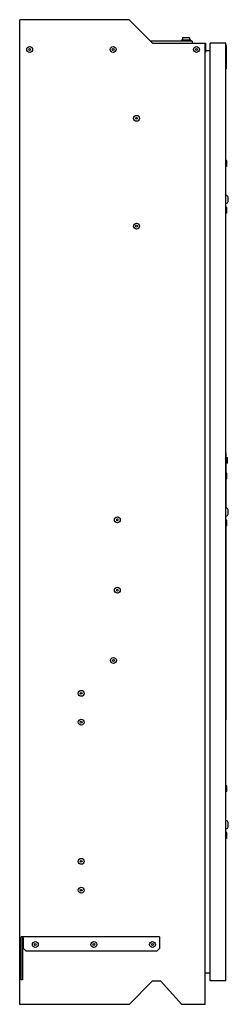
# Model space of a CAD drawing. Header units: millimetres. Extents: x 412 to 679, y 122 to 1382.
import ezdxf

# ---------------------------------------------------------------- set-up
doc = ezdxf.new("R2010")
doc.units = ezdxf.units.MM
doc.header["$LTSCALE"] = 97.817687
doc.layers.get('0').update_dxf_attribs({"linetype": 'CONTINUOUS'})

msp = doc.modelspace()

# ---------------------------------------------------------------- linework, layer by layer
at = {"color": 7, "linetype": 'Continuous'}
for p, q in [((411.7, 122.1), (411.7, 1382.1)), ((551.7, 1382.1), (411.7, 1382.1)), ((551.7, 1382.1), (581.7, 1352.1)), ((632.6, 1354.8), (579.1, 1354.8)), ((581.7, 1352.1), (649.2, 1352.1)), ((618.6, 1356.1), (618.6, 1354.8)), ((630.6, 1356.1), (618.6, 1356.1)), ((620.2, 1358.9), (620.2, 1356.1)), ((629.1, 1358.9), (620.2, 1358.9)), ((629.1, 1358.9), (629.1, 1356.1)), ((630.6, 1356.1), (630.6, 1354.8)), ((632.6, 1354.8), (632.6, 1352.1)), ((649.2, 122.1), (649.2, 1352.1)), ((649.2, 1352.1), (649.6, 1352.1)), ((649.6, 1352.1), (649.6, 1340.6)), ((655.4, 152.1), (655.4, 1352.1)), ((675.4, 1352.1), (655.4, 1352.1)), ((675.4, 152.1), (675.4, 1352.1)), ((676.4, 1349.1), (675.4, 1349.1)), ((676.4, 1319.1), (676.4, 1349.1)), ((649.6, 1340.6), (649.2, 1340.6)), ((655.4, 1342.1), (649.6, 1342.1)), ((676.4, 1319.1), (675.4, 1319.1)), ((676.9, 1201.9), (675.4, 1201.9)), ((676.9, 1194.4), (676.9, 1201.9)), ((676.9, 1194.4), (675.4, 1194.4)), ((675.6, 1152.1), (675.6, 1157.3)), ((675.6, 1146.9), (675.6, 1152.1)), ((678.7, 1149.7), (678.7, 1154.9)), ((678.7, 1149.3), (678.7, 1149.7)), ((676.9, 1141.9), (675.4, 1141.9)), ((676.9, 1134.4), (675.4, 1134.4)), ((676.9, 1134.4), (676.9, 1141.9)), ((675.7, 837), (675.4, 837)), ((675.7, 801.9), (675.7, 837)), ((675.9, 801.9), (675.9, 827.8)), ((675.9, 821.8), (677.5, 821.8)), ((677.5, 814.8), (677.5, 821.8)), ((677.5, 814.8), (675.9, 814.8)), ((676.9, 801.9), (675.4, 801.9)), ((676.9, 794.4), (675.4, 794.4)), ((675.7, 757.3), (675.7, 794.4)), ((675.9, 757.3), (675.9, 794.4)), ((676.9, 794.4), (676.9, 801.9)), ((675.6, 746.9), (675.6, 757.3)), ((675.7, 741.9), (675.7, 746.9)), ((678.7, 749.7), (678.7, 754.9)), ((678.7, 749.3), (678.7, 749.7)), ((676.9, 741.9), (675.4, 741.9)), ((676.9, 734.4), (675.4, 734.4)), ((676, 486.3), (676, 734.4)), ((676.9, 734.4), (676.9, 741.9)), ((676, 486.3), (675.4, 486.3)), ((676.9, 401.9), (675.4, 401.9)), ((676.9, 394.4), (675.4, 394.4)), ((676.9, 394.4), (676.9, 401.9)), ((675.6, 352.1), (675.6, 357.3)), ((678.7, 349.7), (678.7, 354.9)), ((676.9, 341.9), (675.4, 341.9)), ((675.6, 346.9), (675.6, 352.1)), ((676.9, 334.4), (676.9, 341.9)), ((678.7, 349.3), (678.7, 349.7)), ((676.9, 334.4), (675.4, 334.4)), ((590.8, 208.6), (413.7, 208.6)), ((413.7, 153.6), (413.7, 208.6)), ((415.2, 207.1), (416.7, 207.1)), ((415.2, 207.1), (415.2, 153.6)), ((416.7, 193.6), (416.7, 207.1)), ((590.8, 208.6), (590.8, 193.6)), ((419.7, 190.6), (416.7, 193.6)), ((419.7, 190.6), (587.8, 190.6)), ((590.8, 193.6), (587.8, 190.6)), ((415.2, 153.6), (413.7, 153.6)), ((581.7, 152.1), (551.7, 122.1)), ((581.7, 152.1), (591.9, 152.1)), ((619.2, 122.1), (591.9, 152.1)), ((655.4, 162.1), (649.2, 162.1)), ((675.4, 152.1), (655.4, 152.1)), ((551.7, 122.1), (411.7, 122.1)), ((649.2, 122.1), (619.2, 122.1))]:
    msp.add_line(p, q, dxfattribs=at)
for centre, radius in [((424.5, 1344.1), 3.76), ((424.5, 1344.1), 1.17), ((531.3, 1344.1), 3.76), ((531.3, 1344.1), 1.17), ((638, 1344.1), 3.76), ((638, 1344.1), 1.17), ((561.3, 1255.9), 3.76), ((561.3, 1255.9), 1.17), ((561.3, 1117.9), 3.76), ((561.3, 1117.9), 1.17), ((536.7, 742.2), 3.76), ((536.7, 742.2), 1.17), ((536.7, 652.2), 3.76), ((536.7, 652.2), 1.17), ((531.7, 562.2), 3.76), ((531.7, 562.2), 1.17), ((490.5, 520.1), 3.76), ((490.5, 520.1), 1.17), ((490.5, 483.1), 3.76), ((490.5, 483.1), 1.17), ((490.5, 305.1), 3.76), ((490.5, 305.1), 1.17), ((490.5, 268.1), 3.76), ((490.5, 268.1), 1.17), ((431.7, 198.6), 3.76), ((506.7, 198.6), 3.76), ((581.7, 198.6), 3.76), ((431.7, 198.6), 1.17), ((506.7, 198.6), 1.17), ((581.7, 198.6), 1.17)]:
    msp.add_circle(centre, radius, dxfattribs=at)
for centre, radius, start, end in [((674.9, 1153.2), 4.17, 24.162, 79.8755), ((674.9, 1151), 4.16, 280.1245, 335.838), ((674.9, 753.2), 4.17, 24.162, 79.8755), ((674.9, 751), 4.16, 280.1245, 335.838), ((674.9, 353.2), 4.17, 24.162, 79.8755), ((674.9, 351), 4.16, 280.1245, 335.838)]:
    msp.add_arc(centre, radius, start, end, dxfattribs=at)
for points, knots in [([(678.7, 1154.6), (678.7, 1154.6), (678.7, 1154.6), (678.7, 1154.6), (678.7, 1154.6)], [0, 0, 0, 0, 0.735149, 1, 1, 1, 1]), ([(678.7, 1149.6), (678.7, 1149.6), (678.7, 1149.7), (678.7, 1149.7), (678.7, 1149.7)], [0, 0, 0, 0, 0.296162, 1, 1, 1, 1]), ([(678.7, 754.6), (678.7, 754.6), (678.7, 754.6), (678.7, 754.6), (678.7, 754.6)], [0, 0, 0, 0, 0.735149, 1, 1, 1, 1]), ([(678.7, 749.6), (678.7, 749.6), (678.7, 749.7), (678.7, 749.7), (678.7, 749.7)], [0, 0, 0, 0, 0.296162, 1, 1, 1, 1]), ([(678.7, 354.6), (678.7, 354.6), (678.7, 354.6), (678.7, 354.6), (678.7, 354.6)], [0, 0, 0, 0, 0.735149, 1, 1, 1, 1]), ([(678.7, 349.6), (678.7, 349.6), (678.7, 349.7), (678.7, 349.7), (678.7, 349.7)], [0, 0, 0, 0, 0.296162, 1, 1, 1, 1])]:
    msp.add_open_spline(points, degree=3, knots=knots, dxfattribs=at)

doc.saveas('drawing.dxf')
